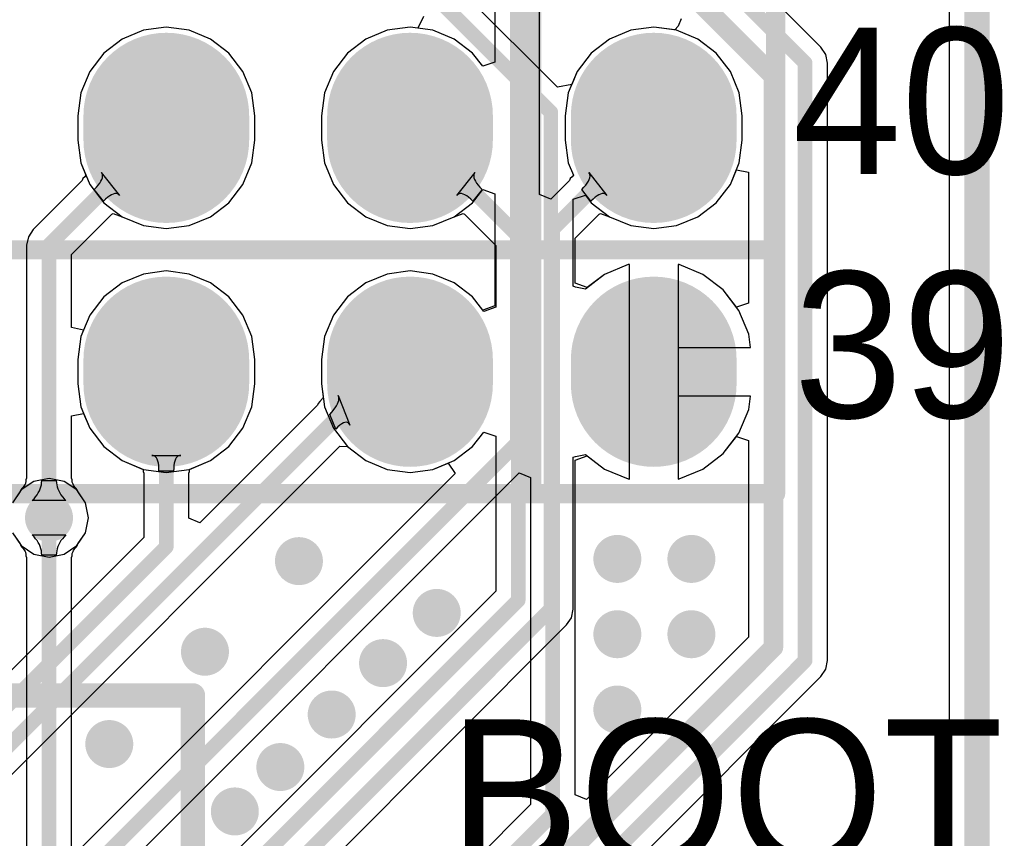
# Model space of a CAD drawing. Header units: millimetres. Extents: x 6.03 to 8.53, y 10.22 to 11.81.
# Tile 44 of 58: x 8.13 to 8.53, y 10.78 to 11.11. Entities that reach past the tile are written whole.
import ezdxf

# ---------------------------------------------------------------- set-up
doc = ezdxf.new("R2010")
doc.units = ezdxf.units.MM
doc.header["$MEASUREMENT"] = 0
for name, color, linetype in [('BottomLayer', 5, 'Continuous'), ('BottomOverlay', 54, 'Continuous'), ('BottomSolder', 6, 'Continuous'), ('KeepOutLayer', 6, 'Continuous'), ('MultiLayer', 9, 'Continuous'), ('TopLayer', 1, 'Continuous'), ('TopOverlay', 2, 'Continuous'), ('TopSolder', 216, 'Continuous')]:
    doc.layers.add(name, color=color, linetype=linetype)

# ---------------------------------------------------------------- blocks, each defined once
blk = doc.blocks.new('CM4_2_B_4')
at = {"layer": 'BottomOverlay', "const_width": 0.01}
blk.add_lwpolyline([(-1.18031, 0.66929), (-1.18031, -0.66871)], dxfattribs=at)
blk = doc.blocks.new('H______20X2_24')
at = {"layer": 'BottomLayer', "const_width": 0.06}
for points in [[(-0.055, 0.95), (-0.045, 0.95)], [(0.045, 0.95), (0.055, 0.95)], [(-0.055, 0.85), (-0.045, 0.85)], [(0.045, 0.85), (0.055, 0.85)], [(-0.055, 0.75), (-0.045, 0.75)], [(0.045, 0.75), (0.055, 0.75)]]:
    blk.add_lwpolyline(points, dxfattribs=at)
at = {"layer": 'BottomLayer', "const_width": 0.03}
for points in [[(-0.07, 0.95, 1), (-0.04, 0.95, 1)], [(-0.06, 0.95, 1), (-0.03, 0.95, 1)], [(0.03, 0.95, 1), (0.06, 0.95, 1)], [(0.04, 0.95, 1), (0.07, 0.95, 1)], [(-0.07, 0.85, 1), (-0.04, 0.85, 1)], [(-0.06, 0.85, 1), (-0.03, 0.85, 1)], [(0.03, 0.85, 1), (0.06, 0.85, 1)], [(0.04, 0.85, 1), (0.07, 0.85, 1)], [(-0.07, 0.75, 1), (-0.04, 0.75, 1)], [(-0.06, 0.75, 1), (-0.03, 0.75, 1)], [(0.03, 0.75, 1), (0.06, 0.75, 1)], [(0.04, 0.75, 1), (0.07, 0.75, 1)]]:
    blk.add_lwpolyline(points, format="xyb", close=True, dxfattribs=at)
at = {"layer": 'BottomSolder', "const_width": 0.068}
for points in [[(-0.055, 0.95), (-0.045, 0.95)], [(0.045, 0.95), (0.055, 0.95)], [(-0.055, 0.85), (-0.045, 0.85)], [(0.045, 0.85), (0.055, 0.85)], [(-0.055, 0.75), (-0.045, 0.75)], [(0.045, 0.75), (0.055, 0.75)]]:
    blk.add_lwpolyline(points, dxfattribs=at)
at = {"layer": 'BottomSolder', "const_width": 0.034}
for points in [[(-0.072, 0.95, 1), (-0.038, 0.95, 1)], [(-0.062, 0.95, 1), (-0.028, 0.95, 1)], [(0.028, 0.95, 1), (0.062, 0.95, 1)], [(0.038, 0.95, 1), (0.072, 0.95, 1)], [(-0.072, 0.85, 1), (-0.038, 0.85, 1)], [(-0.062, 0.85, 1), (-0.028, 0.85, 1)], [(0.028, 0.85, 1), (0.062, 0.85, 1)], [(0.038, 0.85, 1), (0.072, 0.85, 1)], [(-0.072, 0.75, 1), (-0.038, 0.75, 1)], [(-0.062, 0.75, 1), (-0.028, 0.75, 1)], [(0.028, 0.75, 1), (0.062, 0.75, 1)], [(0.038, 0.75, 1), (0.072, 0.75, 1)]]:
    blk.add_lwpolyline(points, format="xyb", close=True, dxfattribs=at)
at = {"layer": 'MultiLayer', "const_width": 0.06}
for points in [[(-0.055, 0.95), (-0.045, 0.95)], [(0.045, 0.95), (0.055, 0.95)], [(-0.055, 0.85), (-0.045, 0.85)], [(0.045, 0.85), (0.055, 0.85)], [(-0.055, 0.75), (-0.045, 0.75)], [(0.045, 0.75), (0.055, 0.75)]]:
    blk.add_lwpolyline(points, dxfattribs=at)
at = {"layer": 'MultiLayer', "const_width": 0.03}
for points in [[(-0.07, 0.95, 1), (-0.04, 0.95, 1)], [(-0.06, 0.95, 1), (-0.03, 0.95, 1)], [(0.03, 0.95, 1), (0.06, 0.95, 1)], [(0.04, 0.95, 1), (0.07, 0.95, 1)], [(-0.07, 0.85, 1), (-0.04, 0.85, 1)], [(-0.06, 0.85, 1), (-0.03, 0.85, 1)], [(0.03, 0.85, 1), (0.06, 0.85, 1)], [(0.04, 0.85, 1), (0.07, 0.85, 1)], [(-0.07, 0.75, 1), (-0.04, 0.75, 1)], [(-0.06, 0.75, 1), (-0.03, 0.75, 1)], [(0.03, 0.75, 1), (0.06, 0.75, 1)], [(0.04, 0.75, 1), (0.07, 0.75, 1)]]:
    blk.add_lwpolyline(points, format="xyb", close=True, dxfattribs=at)
at = {"layer": 'TopLayer', "const_width": 0.06}
for points in [[(-0.055, 0.95), (-0.045, 0.95)], [(0.045, 0.95), (0.055, 0.95)], [(-0.055, 0.85), (-0.045, 0.85)], [(0.045, 0.85), (0.055, 0.85)], [(-0.055, 0.75), (-0.045, 0.75)], [(0.045, 0.75), (0.055, 0.75)]]:
    blk.add_lwpolyline(points, dxfattribs=at)
at = {"layer": 'TopLayer', "const_width": 0.03}
for points in [[(-0.07, 0.95, 1), (-0.04, 0.95, 1)], [(-0.06, 0.95, 1), (-0.03, 0.95, 1)], [(0.03, 0.95, 1), (0.06, 0.95, 1)], [(0.04, 0.95, 1), (0.07, 0.95, 1)], [(-0.07, 0.85, 1), (-0.04, 0.85, 1)], [(-0.06, 0.85, 1), (-0.03, 0.85, 1)], [(0.03, 0.85, 1), (0.06, 0.85, 1)], [(0.04, 0.85, 1), (0.07, 0.85, 1)], [(-0.07, 0.75, 1), (-0.04, 0.75, 1)], [(-0.06, 0.75, 1), (-0.03, 0.75, 1)], [(0.03, 0.75, 1), (0.06, 0.75, 1)], [(0.04, 0.75, 1), (0.07, 0.75, 1)]]:
    blk.add_lwpolyline(points, format="xyb", close=True, dxfattribs=at)
at = {"layer": 'TopOverlay', "const_width": 0.00787}
for points in [[(-0.1, 1), (0, 1)], [(0, 1), (0, -1)], [(0, 1), (0.1, 1)], [(0.1, 1), (0.1, -1)], [(-0.1, 0.9), (0, 0.9)], [(0, 0.9), (0.1, 0.9)]]:
    blk.add_lwpolyline(points, dxfattribs=at)
at = {"layer": 'TopOverlay', "const_width": 0.00394}
for points in [[(-0.00197, 1, 1), (0.00197, 1, 1)], [(-0.00197, 1, 1), (0.00197, 1, 1)], [(-0.00197, 1, 1), (0.00197, 1, 1)], [(0.09803, 1, 1), (0.10197, 1, 1)], [(0.09803, 1, 1), (0.10197, 1, 1)], [(-0.00197, 0.9, 1), (0.00197, 0.9, 1)], [(-0.00197, 0.9, 1), (0.00197, 0.9, 1)], [(0.09803, 0.9, 1), (0.10197, 0.9, 1)]]:
    blk.add_lwpolyline(points, format="xyb", close=True, dxfattribs=at)
at = {"layer": 'TopSolder', "const_width": 0.068}
for points in [[(-0.055, 0.95), (-0.045, 0.95)], [(0.045, 0.95), (0.055, 0.95)], [(-0.055, 0.85), (-0.045, 0.85)], [(0.045, 0.85), (0.055, 0.85)], [(-0.055, 0.75), (-0.045, 0.75)], [(0.045, 0.75), (0.055, 0.75)]]:
    blk.add_lwpolyline(points, dxfattribs=at)
at = {"layer": 'TopSolder', "const_width": 0.034}
for points in [[(-0.072, 0.95, 1), (-0.038, 0.95, 1)], [(-0.062, 0.95, 1), (-0.028, 0.95, 1)], [(0.028, 0.95, 1), (0.062, 0.95, 1)], [(0.038, 0.95, 1), (0.072, 0.95, 1)], [(-0.072, 0.85, 1), (-0.038, 0.85, 1)], [(-0.062, 0.85, 1), (-0.028, 0.85, 1)], [(0.028, 0.85, 1), (0.062, 0.85, 1)], [(0.038, 0.85, 1), (0.072, 0.85, 1)], [(-0.072, 0.75, 1), (-0.038, 0.75, 1)], [(-0.062, 0.75, 1), (-0.028, 0.75, 1)], [(0.028, 0.75, 1), (0.062, 0.75, 1)], [(0.038, 0.75, 1), (0.072, 0.75, 1)]]:
    blk.add_lwpolyline(points, format="xyb", close=True, dxfattribs=at)

msp = doc.modelspace()

# ---------------------------------------------------------------- linework, layer by layer
at = {"layer": 'BottomLayer'}
for p, q in [((8.5091, 11.68646), (8.5091, 10.35301)), ((8.4565, 11.10046), (8.3985, 11.15845)), ((8.34107, 11.04006), (8.34107, 11.11981)), ((8.32271, 11.11601), (8.32271, 11.09435)), ((8.3991, 11.11207), (8.39794, 11.1091)), ((8.1785, 11.10745), (8.16974, 11.10382)), ((8.18789, 11.10869), (8.1785, 11.10745)), ((8.19729, 11.10745), (8.18789, 11.10869)), ((8.20605, 11.10382), (8.19729, 11.10745)), ((8.2785, 11.10745), (8.26974, 11.10382)), ((8.28789, 11.10869), (8.2785, 11.10745)), ((8.29729, 11.10745), (8.28789, 11.10869)), ((8.30605, 11.10382), (8.29729, 11.10745)), ((8.3785, 11.10745), (8.36974, 11.10382)), ((8.38789, 11.10869), (8.3785, 11.10745)), ((8.39655, 11.10755), (8.38789, 11.10869)), ((8.39794, 11.1091), (8.39655, 11.10755)), ((8.16974, 11.10382), (8.16222, 11.09805)), ((8.21357, 11.09805), (8.20605, 11.10382)), ((8.26974, 11.10382), (8.26222, 11.09805)), ((8.31357, 11.09805), (8.30605, 11.10382)), ((8.36974, 11.10382), (8.36222, 11.09805)), ((8.45849, 11.09748), (8.4565, 11.10046)), ((8.16222, 11.09805), (8.15645, 11.09053)), ((8.21934, 11.09053), (8.21357, 11.09805)), ((8.26222, 11.09805), (8.25645, 11.09053)), ((8.31771, 11.09265), (8.31357, 11.09805)), ((8.32271, 11.09435), (8.31771, 11.09265)), ((8.36222, 11.09805), (8.35645, 11.09053)), ((8.45918, 11.09397), (8.45849, 11.09748)), ((8.15645, 11.09053), (8.15282, 11.08177)), ((8.22297, 11.08177), (8.21934, 11.09053)), ((8.25645, 11.09053), (8.25282, 11.08177)), ((8.35645, 11.09053), (8.35282, 11.08177)), ((8.45918, 10.84895), (8.45918, 11.09397)), ((8.15282, 11.08177), (8.15158, 11.07238)), ((8.2242, 11.07238), (8.22297, 11.08177)), ((8.25282, 11.08177), (8.25158, 11.07238)), ((8.35282, 11.08177), (8.35158, 11.07238)), ((8.15158, 11.07238), (8.15158, 11.06238)), ((8.2242, 11.06238), (8.2242, 11.07238)), ((8.25158, 11.07238), (8.25158, 11.06238)), ((8.35158, 11.07238), (8.35158, 11.06238)), ((8.15158, 11.06238), (8.15282, 11.05298)), ((8.22297, 11.05298), (8.2242, 11.06238)), ((8.25158, 11.06238), (8.25282, 11.05298)), ((8.35158, 11.06238), (8.35282, 11.05298)), ((8.15282, 11.05298), (8.15491, 11.04794)), ((8.21934, 11.04422), (8.22297, 11.05298)), ((8.25282, 11.05298), (8.25645, 11.04422)), ((8.35282, 11.05298), (8.35491, 11.04794)), ((8.41934, 11.04422), (8.42181, 11.05019)), ((8.42181, 11.05019), (8.42681, 11.0492)), ((8.15337, 11.04583), (8.13328, 11.02574)), ((8.15365, 11.04656), (8.15337, 11.04583)), ((8.15441, 11.04735), (8.15365, 11.04656)), ((8.1549, 11.04793), (8.15441, 11.04735)), ((8.15491, 11.04794), (8.1549, 11.04793)), ((8.16107, 11.04547), (8.16143, 11.0462)), ((8.16153, 11.04865), (8.16122, 11.04914)), ((8.16122, 11.04914), (8.16865, 11.03967)), ((8.16143, 11.0462), (8.16165, 11.04688)), ((8.1617, 11.04811), (8.16153, 11.04865)), ((8.16165, 11.04688), (8.16174, 11.04752)), ((8.16174, 11.04752), (8.1617, 11.04811)), ((8.35337, 11.04583), (8.34569, 11.03815)), ((8.35365, 11.04656), (8.35337, 11.04583)), ((8.35441, 11.04735), (8.35365, 11.04656)), ((8.3549, 11.04793), (8.35441, 11.04735)), ((8.35491, 11.04794), (8.3549, 11.04793)), ((8.36107, 11.04547), (8.36143, 11.0462)), ((8.36153, 11.04865), (8.36122, 11.04914)), ((8.36122, 11.04914), (8.36865, 11.03967)), ((8.36143, 11.0462), (8.36165, 11.04688)), ((8.3617, 11.04811), (8.36153, 11.04865)), ((8.36165, 11.04688), (8.36174, 11.04752)), ((8.36174, 11.04752), (8.3617, 11.04811)), ((8.42681, 11.0492), (8.42681, 10.99555)), ((8.15835, 11.04208), (8.15923, 11.043)), ((8.16208, 11.03732), (8.15835, 11.04208)), ((8.15923, 11.043), (8.15998, 11.04387)), ((8.15998, 11.04387), (8.16059, 11.04469)), ((8.16059, 11.04469), (8.16107, 11.04547)), ((8.21357, 11.0367), (8.21934, 11.04422)), ((8.25645, 11.04422), (8.26222, 11.0367)), ((8.31357, 11.0367), (8.31771, 11.0421)), ((8.31771, 11.0421), (8.32271, 11.0404)), ((8.35835, 11.04208), (8.35923, 11.043)), ((8.36208, 11.03732), (8.35835, 11.04208)), ((8.35923, 11.043), (8.35998, 11.04387)), ((8.35998, 11.04387), (8.36059, 11.04469)), ((8.36059, 11.04469), (8.36107, 11.04547)), ((8.41357, 11.0367), (8.41934, 11.04422)), ((8.16299, 11.03819), (8.16208, 11.03732)), ((8.16385, 11.03892), (8.16299, 11.03819)), ((8.16465, 11.03951), (8.16385, 11.03892)), ((8.1654, 11.03996), (8.16465, 11.03951)), ((8.16608, 11.04026), (8.1654, 11.03996)), ((8.16671, 11.04043), (8.16608, 11.04026)), ((8.16728, 11.04045), (8.16671, 11.04043)), ((8.1678, 11.04033), (8.16728, 11.04045)), ((8.16825, 11.04007), (8.1678, 11.04033)), ((8.16865, 11.03967), (8.16825, 11.04007)), ((8.32271, 11.0404), (8.32271, 10.99435)), ((8.34569, 11.03815), (8.34107, 11.04006)), ((8.36299, 11.03819), (8.36208, 11.03732)), ((8.36385, 11.03892), (8.36299, 11.03819)), ((8.36465, 11.03951), (8.36385, 11.03892)), ((8.3654, 11.03996), (8.36465, 11.03951)), ((8.36608, 11.04026), (8.3654, 11.03996)), ((8.36671, 11.04043), (8.36608, 11.04026)), ((8.36728, 11.04045), (8.36671, 11.04043)), ((8.3678, 11.04033), (8.36728, 11.04045)), ((8.36825, 11.04007), (8.3678, 11.04033)), ((8.36865, 11.03967), (8.36825, 11.04007)), ((8.20605, 11.03093), (8.21357, 11.0367)), ((8.26222, 11.0367), (8.26974, 11.03093)), ((8.30605, 11.03093), (8.31357, 11.0367)), ((8.40605, 11.03093), (8.41357, 11.0367)), ((8.14894, 11.01545), (8.16555, 11.03206)), ((8.16555, 11.03206), (8.16608, 11.03221)), ((8.16608, 11.03221), (8.16974, 11.03093)), ((8.16974, 11.03093), (8.1785, 11.0273)), ((8.19729, 11.0273), (8.20605, 11.03093)), ((8.26974, 11.03093), (8.2785, 11.0273)), ((8.29729, 11.0273), (8.30605, 11.03093)), ((8.35563, 11.02214), (8.36555, 11.03206)), ((8.36555, 11.03206), (8.36608, 11.03221)), ((8.36608, 11.03221), (8.36974, 11.03093)), ((8.36974, 11.03093), (8.3785, 11.0273)), ((8.39729, 11.0273), (8.40605, 11.03093)), ((8.13328, 11.02574), (8.13129, 11.02276)), ((8.1785, 11.0273), (8.18789, 11.02607)), ((8.18789, 11.02607), (8.19729, 11.0273)), ((8.2785, 11.0273), (8.28789, 11.02607)), ((8.28789, 11.02607), (8.29729, 11.0273)), ((8.3785, 11.0273), (8.38789, 11.02607)), ((8.38789, 11.02607), (8.39729, 11.0273)), ((8.13129, 11.02276), (8.13059, 11.01925)), ((8.35563, 11.00368), (8.35563, 11.02214)), ((8.13059, 11.01925), (8.13059, 10.92371)), ((8.14894, 10.98547), (8.14894, 11.01545)), ((8.37745, 11.01135), (8.36772, 11.00732)), ((8.37789, 11.01141), (8.37745, 11.01135)), ((8.37789, 10.96738), (8.37789, 11.01141)), ((8.39834, 11.01135), (8.39789, 11.01141)), ((8.39789, 11.01141), (8.39789, 10.96738)), ((8.40807, 11.00732), (8.39834, 11.01135)), ((8.1785, 11.00745), (8.16974, 11.00382)), ((8.18789, 11.00869), (8.1785, 11.00745)), ((8.19729, 11.00745), (8.18789, 11.00869)), ((8.20605, 11.00382), (8.19729, 11.00745)), ((8.2785, 11.00745), (8.26974, 11.00382)), ((8.28789, 11.00869), (8.2785, 11.00745)), ((8.29729, 11.00745), (8.28789, 11.00869)), ((8.30605, 11.00382), (8.29729, 11.00745)), ((8.36772, 11.00732), (8.36063, 11.00188)), ((8.41642, 11.0009), (8.40807, 11.00732)), ((8.16974, 11.00382), (8.16222, 10.99805)), ((8.21357, 10.99805), (8.20605, 11.00382)), ((8.26974, 11.00382), (8.26222, 10.99805)), ((8.31357, 10.99805), (8.30605, 11.00382)), ((8.36063, 11.00188), (8.35563, 11.00368)), ((8.16222, 10.99805), (8.15645, 10.99053)), ((8.21934, 10.99053), (8.21357, 10.99805)), ((8.26222, 10.99805), (8.25645, 10.99053)), ((8.31771, 10.99265), (8.31357, 10.99805)), ((8.42181, 10.99388), (8.41642, 11.0009)), ((8.32271, 10.99435), (8.31771, 10.99265)), ((8.42681, 10.99555), (8.42181, 10.99388)), ((8.15645, 10.99053), (8.15394, 10.98448)), ((8.22297, 10.98177), (8.21934, 10.99053)), ((8.25645, 10.99053), (8.25282, 10.98177)), ((8.15394, 10.98448), (8.14894, 10.98547)), ((8.2242, 10.97238), (8.22297, 10.98177)), ((8.25282, 10.98177), (8.25158, 10.97238)), ((8.2242, 10.96238), (8.2242, 10.97238)), ((8.25158, 10.97238), (8.25158, 10.96238)), ((8.37789, 10.92335), (8.37789, 10.96738)), ((8.39789, 10.96738), (8.39789, 10.92335)), ((8.22297, 10.95298), (8.2242, 10.96238)), ((8.25158, 10.96238), (8.25229, 10.95702)), ((8.25214, 10.95667), (8.25196, 10.95639)), ((8.25222, 10.95683), (8.25214, 10.95667)), ((8.25223, 10.95688), (8.25222, 10.95683)), ((8.25228, 10.95699), (8.25223, 10.95688)), ((8.25229, 10.95702), (8.25228, 10.95699)), ((8.25864, 10.95696), (8.25846, 10.95757)), ((8.25846, 10.95757), (8.26326, 10.94549)), ((8.2587, 10.95632), (8.25864, 10.95696)), ((8.24995, 10.95366), (8.20169, 10.9054)), ((8.21934, 10.94422), (8.22297, 10.95298)), ((8.25023, 10.95438), (8.24995, 10.95366)), ((8.25093, 10.95512), (8.25023, 10.95438)), ((8.25196, 10.95639), (8.25093, 10.95512)), ((8.25722, 10.95257), (8.25775, 10.95339)), ((8.25775, 10.95339), (8.25817, 10.95417)), ((8.25817, 10.95417), (8.25846, 10.95492)), ((8.25846, 10.95492), (8.25864, 10.95564)), ((8.25864, 10.95564), (8.2587, 10.95632)), ((8.14894, 10.94928), (8.15394, 10.95028)), ((8.14894, 10.92371), (8.14894, 10.94928)), ((8.15394, 10.95028), (8.15645, 10.94422)), ((8.25492, 10.9499), (8.25581, 10.95082)), ((8.25739, 10.94388), (8.25492, 10.9499)), ((8.25581, 10.95082), (8.25722, 10.95257)), ((8.25829, 10.94473), (8.25739, 10.94388)), ((8.25911, 10.94543), (8.25829, 10.94473)), ((8.25987, 10.94598), (8.25911, 10.94543)), ((8.26056, 10.94637), (8.25987, 10.94598)), ((8.26118, 10.94661), (8.26056, 10.94637)), ((8.26174, 10.94669), (8.26118, 10.94661)), ((8.26222, 10.94662), (8.26174, 10.94669)), ((8.26263, 10.9464), (8.26222, 10.94662)), ((8.26298, 10.94602), (8.26263, 10.9464)), ((8.26326, 10.94549), (8.26298, 10.94602)), ((8.15645, 10.94422), (8.16222, 10.9367)), ((8.21357, 10.9367), (8.21934, 10.94422)), ((8.41642, 10.93385), (8.42181, 10.94087)), ((8.42181, 10.94087), (8.42681, 10.9392)), ((8.01012, 10.68788), (8.25914, 10.9369)), ((8.16222, 10.9367), (8.16974, 10.93093)), ((8.20605, 10.93093), (8.21357, 10.9367)), ((8.25914, 10.9369), (8.26222, 10.9367)), ((8.26222, 10.9367), (8.26974, 10.93093)), ((8.42681, 10.9392), (8.42681, 10.85855)), ((8.18249, 10.93302), (8.18193, 10.93309)), ((8.18193, 10.93309), (8.19386, 10.93309)), ((8.183, 10.93283), (8.18249, 10.93302)), ((8.18344, 10.93251), (8.183, 10.93283)), ((8.18383, 10.93206), (8.18344, 10.93251)), ((8.19235, 10.93251), (8.19196, 10.93206)), ((8.19279, 10.93283), (8.19235, 10.93251)), ((8.1933, 10.93302), (8.19279, 10.93283)), ((8.19386, 10.93309), (8.1933, 10.93302)), ((8.35563, 10.93107), (8.36063, 10.93288)), ((8.36063, 10.93288), (8.36772, 10.92744)), ((8.40807, 10.92744), (8.41642, 10.93385)), ((8.16974, 10.93093), (8.17838, 10.92735)), ((8.18415, 10.93148), (8.18383, 10.93206)), ((8.18442, 10.93077), (8.18415, 10.93148)), ((8.18463, 10.92993), (8.18442, 10.93077)), ((8.18478, 10.92897), (8.18463, 10.92993)), ((8.18486, 10.92787), (8.18478, 10.92897)), ((8.19101, 10.92897), (8.19092, 10.92787)), ((8.19116, 10.92993), (8.19101, 10.92897)), ((8.19137, 10.93077), (8.19116, 10.92993)), ((8.19163, 10.93148), (8.19137, 10.93077)), ((8.19196, 10.93206), (8.19163, 10.93148)), ((8.19741, 10.92735), (8.20605, 10.93093)), ((8.26974, 10.93093), (8.2785, 10.9273)), ((8.29729, 10.9273), (8.30355, 10.92989)), ((8.30355, 10.92989), (8.30638, 10.92566)), ((8.35563, 10.79391), (8.35563, 10.93107)), ((8.30638, 10.92566), (8.06399, 10.68326)), ((8.08256, 10.67588), (8.33266, 10.92598)), ((8.17838, 10.92735), (8.1784, 10.92649)), ((8.1784, 10.92649), (8.17872, 10.92578)), ((8.17872, 10.92578), (8.17872, 10.8994)), ((8.18489, 10.92665), (8.18486, 10.92787)), ((8.19089, 10.92665), (8.18489, 10.92665)), ((8.19092, 10.92787), (8.19089, 10.92665)), ((8.19707, 10.92578), (8.19739, 10.92649)), ((8.19707, 10.90732), (8.19707, 10.92578)), ((8.19739, 10.92649), (8.19741, 10.92735)), ((8.2785, 10.9273), (8.28789, 10.92607)), ((8.28789, 10.92607), (8.29729, 10.9273)), ((8.33266, 10.92598), (8.33728, 10.92407)), ((8.36772, 10.92744), (8.37745, 10.92341)), ((8.39834, 10.92341), (8.40807, 10.92744)), ((8.12948, 10.92051), (8.12917, 10.92009)), ((8.12973, 10.92089), (8.12948, 10.92051)), ((8.12991, 10.92125), (8.12973, 10.92089)), ((8.13005, 10.92157), (8.12991, 10.92125)), ((8.13014, 10.92187), (8.13005, 10.92157)), ((8.13021, 10.92216), (8.13014, 10.92187)), ((8.13025, 10.92246), (8.13021, 10.92216)), ((8.13028, 10.92305), (8.13025, 10.92246)), ((8.13059, 10.92371), (8.13028, 10.92305)), ((8.13641, 10.92015), (8.13661, 10.92101)), ((8.13661, 10.92101), (8.13672, 10.92188)), ((8.13672, 10.92188), (8.13676, 10.92276)), ((8.13676, 10.92276), (8.14276, 10.92276)), ((8.14276, 10.92276), (8.1428, 10.92188)), ((8.1428, 10.92188), (8.14292, 10.92101)), ((8.14292, 10.92101), (8.14311, 10.92015)), ((8.14925, 10.92305), (8.14894, 10.92371)), ((8.14928, 10.92246), (8.14925, 10.92305)), ((8.14932, 10.92216), (8.14928, 10.92246)), ((8.14938, 10.92187), (8.14932, 10.92216)), ((8.14948, 10.92157), (8.14938, 10.92187)), ((8.14962, 10.92125), (8.14948, 10.92157)), ((8.1498, 10.92089), (8.14962, 10.92125)), ((8.15004, 10.92051), (8.1498, 10.92089)), ((8.15035, 10.92008), (8.15004, 10.92051)), ((8.33728, 10.92407), (8.33728, 10.78985)), ((8.37745, 10.92341), (8.37789, 10.92335)), ((8.39789, 10.92335), (8.39834, 10.92341)), ((8.12788, 10.91821), (8.12484, 10.91366)), ((8.12819, 10.91901), (8.12788, 10.91821)), ((8.12879, 10.91963), (8.12819, 10.91901)), ((8.12917, 10.92009), (8.12879, 10.91963)), ((8.13427, 10.91606), (8.13486, 10.91685)), ((8.13486, 10.91685), (8.13536, 10.91766)), ((8.13536, 10.91766), (8.13579, 10.91848)), ((8.13579, 10.91848), (8.13614, 10.91931)), ((8.13614, 10.91931), (8.13641, 10.92015)), ((8.14311, 10.92015), (8.14339, 10.91931)), ((8.14339, 10.91931), (8.14374, 10.91848)), ((8.14374, 10.91848), (8.14416, 10.91766)), ((8.14416, 10.91766), (8.14467, 10.91685)), ((8.14467, 10.91685), (8.14525, 10.91606)), ((8.15074, 10.91963), (8.15035, 10.92008)), ((8.15134, 10.91901), (8.15074, 10.91963)), ((8.15165, 10.91821), (8.15134, 10.91901)), ((8.15469, 10.91366), (8.15165, 10.91821)), ((8.13287, 10.91451), (8.13361, 10.91528)), ((8.14665, 10.91451), (8.13287, 10.91451)), ((8.13361, 10.91528), (8.13427, 10.91606)), ((8.14525, 10.91606), (8.14591, 10.91528)), ((8.14591, 10.91528), (8.14665, 10.91451)), ((8.15592, 10.90748), (8.15469, 10.91366)), ((8.15469, 10.9013), (8.15592, 10.90748)), ((8.20169, 10.9054), (8.19707, 10.90732)), ((8.12484, 10.9013), (8.12834, 10.89606)), ((8.15119, 10.89606), (8.15469, 10.9013)), ((8.17872, 10.8994), (8.10169, 10.82238)), ((8.12834, 10.89606), (8.13358, 10.89256)), ((8.14595, 10.89256), (8.15119, 10.89606)), ((8.13358, 10.89256), (8.13976, 10.89133)), ((8.13976, 10.89133), (8.14595, 10.89256)), ((8.42681, 10.85855), (8.36025, 10.79199)), ((8.45849, 10.84543), (8.45918, 10.84895)), ((8.4565, 10.84246), (8.45849, 10.84543)), ((8.28436, 10.67032), (8.4565, 10.84246)), ((8.36025, 10.79199), (8.35563, 10.79391)), ((8.33728, 10.78985), (8.2187, 10.67126))]:
    msp.add_line(p, q, dxfattribs=at)
for points, const_width in [([(8.28016, 11.26382), (8.45001, 11.09397)], 0.006), ([(8.31575, 11.20984), (8.43701, 11.08858)], 0.008), ([(8.33189, 10.93819), (8.33189, 11.11981)], 0.006), ([(8.45001, 10.84895), (8.45001, 11.09397)], 0.006), ([(8.43701, 10.85433), (8.43701, 11.08858)], 0.008), ([(8.13976, 11.01925), (8.18789, 11.06738)], 0.006), ([(8.34646, 11.02594), (8.38789, 11.06738)], 0.006), ([(8.34646, 10.78605), (8.34646, 11.02594)], 0.006), ([(8.13976, 10.90748), (8.13976, 11.01925)], 0.006), ([(7.77186, 10.4626), (8.27664, 10.96738)], 0.006), ([(8.18789, 10.8956), (8.18789, 10.96738)], 0.006), ([(8.27664, 10.96738), (8.28789, 10.96738)], 0.006), ([(8.06779, 10.67409), (8.33189, 10.93819)], 0.006), ([(7.76689, 10.4746), (8.18789, 10.8956)], 0.006), ([(8.23176, 10.64909), (8.43701, 10.85433)], 0.008), ([(8.27518, 10.67412), (8.45001, 10.84895)], 0.006), ([(8.2225, 10.66209), (8.34646, 10.78605)], 0.006)]:
    msp.add_lwpolyline(points, dxfattribs=dict(at, const_width=const_width))
for points, const_width in [([(8.44851, 11.09397, 1), (8.45151, 11.09397, 1)], 0.003), ([(8.44851, 11.09397, 1), (8.45151, 11.09397, 1)], 0.003), ([(8.43501, 11.08858, 1), (8.43901, 11.08858, 1)], 0.004), ([(8.43501, 11.08858, 1), (8.43901, 11.08858, 1)], 0.004), ([(8.18639, 11.06738, 1), (8.18939, 11.06738, 1)], 0.003), ([(8.38639, 11.06738, 1), (8.38939, 11.06738, 1)], 0.003), ([(8.34496, 11.02594, 1), (8.34796, 11.02594, 1)], 0.003), ([(8.34496, 11.02594, 1), (8.34796, 11.02594, 1)], 0.003), ([(8.13826, 11.01925, 1), (8.14126, 11.01925, 1)], 0.003), ([(8.13826, 11.01925, 1), (8.14126, 11.01925, 1)], 0.003), ([(8.18639, 10.96738, 1), (8.18939, 10.96738, 1)], 0.003), ([(8.27514, 10.96738, 1), (8.27814, 10.96738, 1)], 0.003), ([(8.27514, 10.96738, 1), (8.27814, 10.96738, 1)], 0.003), ([(8.28639, 10.96738, 1), (8.28939, 10.96738, 1)], 0.003), ([(8.33039, 10.93819, 1), (8.33339, 10.93819, 1)], 0.003), ([(8.33039, 10.93819, 1), (8.33339, 10.93819, 1)], 0.003), ([(8.13484, 10.90748, 1), (8.14469, 10.90748, 1)], 0.00984), ([(8.13826, 10.90748, 1), (8.14126, 10.90748, 1)], 0.003), ([(8.36804, 10.89062, 1), (8.37788, 10.89062, 1)], 0.00984), ([(8.39842, 10.89062, 1), (8.40826, 10.89062, 1)], 0.00984), ([(8.18639, 10.8956, 1), (8.18939, 10.8956, 1)], 0.003), ([(8.18639, 10.8956, 1), (8.18939, 10.8956, 1)], 0.003), ([(8.23739, 10.88972, 1), (8.24723, 10.88972, 1)], 0.00984), ([(8.29393, 10.86848, 1), (8.30377, 10.86848, 1)], 0.00984), ([(8.36804, 10.85974, 1), (8.37788, 10.85974, 1)], 0.00984), ([(8.39842, 10.85974, 1), (8.40826, 10.85974, 1)], 0.00984), ([(8.19883, 10.85256, 1), (8.20867, 10.85256, 1)], 0.00984), ([(8.2719, 10.84789, 1), (8.28175, 10.84789, 1)], 0.00984), ([(8.43501, 10.85433, 1), (8.43901, 10.85433, 1)], 0.004), ([(8.43501, 10.85433, 1), (8.43901, 10.85433, 1)], 0.004), ([(8.44851, 10.84895, 1), (8.45151, 10.84895, 1)], 0.003), ([(8.44851, 10.84895, 1), (8.45151, 10.84895, 1)], 0.003), ([(8.25083, 10.82682, 1), (8.26068, 10.82682, 1)], 0.00984), ([(8.36804, 10.82886, 1), (8.37788, 10.82886, 1)], 0.00984), ([(8.15957, 10.8147, 1), (8.16941, 10.8147, 1)], 0.00984), ([(8.22976, 10.80527, 1), (8.2396, 10.80527, 1)], 0.00984), ([(8.21109, 10.78707, 1), (8.22093, 10.78707, 1)], 0.00984), ([(8.34496, 10.78605, 1), (8.34796, 10.78605, 1)], 0.003), ([(8.34496, 10.78605, 1), (8.34796, 10.78605, 1)], 0.003)]:
    msp.add_lwpolyline(points, format="xyb", close=True, dxfattribs=dict(at, const_width=const_width))
at = {"layer": 'KeepOutLayer', "const_width": 0.01}
msp.add_lwpolyline([(8.52032, 10.3481), (8.52032, 11.68665)], dxfattribs=at)
at = {"layer": 'MultiLayer', "const_width": 0.00984}
for points in [[(8.13484, 10.90748, 1), (8.14469, 10.90748, 1)], [(8.36804, 10.89062, 1), (8.37788, 10.89062, 1)], [(8.39842, 10.89062, 1), (8.40826, 10.89062, 1)], [(8.23739, 10.88972, 1), (8.24723, 10.88972, 1)], [(8.29393, 10.86848, 1), (8.30377, 10.86848, 1)], [(8.36804, 10.85974, 1), (8.37788, 10.85974, 1)], [(8.39842, 10.85974, 1), (8.40826, 10.85974, 1)], [(8.19883, 10.85256, 1), (8.20867, 10.85256, 1)], [(8.2719, 10.84789, 1), (8.28175, 10.84789, 1)], [(8.25083, 10.82682, 1), (8.26068, 10.82682, 1)], [(8.36804, 10.82886, 1), (8.37788, 10.82886, 1)], [(8.15957, 10.8147, 1), (8.16941, 10.8147, 1)], [(8.22976, 10.80527, 1), (8.2396, 10.80527, 1)], [(8.21109, 10.78707, 1), (8.22093, 10.78707, 1)]]:
    msp.add_lwpolyline(points, format="xyb", close=True, dxfattribs=at)
at = {"layer": 'TopLayer'}
for p, q in [((8.5091, 11.68646), (8.5091, 10.35301)), ((8.34835, 11.08405), (8.26977, 11.16263)), ((8.29344, 11.113), (8.29111, 11.10826)), ((8.1785, 11.10745), (8.16974, 11.10382)), ((8.18789, 11.10869), (8.1785, 11.10745)), ((8.19729, 11.10745), (8.18789, 11.10869)), ((8.20605, 11.10382), (8.19729, 11.10745)), ((8.2785, 11.10745), (8.26974, 11.10382)), ((8.28789, 11.10869), (8.2785, 11.10745)), ((8.29111, 11.10826), (8.28789, 11.10869)), ((8.3785, 11.10745), (8.36974, 11.10382)), ((8.38789, 11.10869), (8.3785, 11.10745)), ((8.39729, 11.10745), (8.38789, 11.10869)), ((8.40605, 11.10382), (8.39729, 11.10745)), ((8.16974, 11.10382), (8.16222, 11.09805)), ((8.21357, 11.09805), (8.20605, 11.10382)), ((8.26974, 11.10382), (8.26222, 11.09805)), ((8.36974, 11.10382), (8.36222, 11.09805)), ((8.41357, 11.09805), (8.40605, 11.10382)), ((8.16222, 11.09805), (8.15645, 11.09053)), ((8.21934, 11.09053), (8.21357, 11.09805)), ((8.26222, 11.09805), (8.25645, 11.09053)), ((8.36222, 11.09805), (8.35645, 11.09053)), ((8.41934, 11.09053), (8.41357, 11.09805)), ((8.15645, 11.09053), (8.15282, 11.08177)), ((8.22297, 11.08177), (8.21934, 11.09053)), ((8.25645, 11.09053), (8.25282, 11.08177)), ((8.35645, 11.09053), (8.35425, 11.08522)), ((8.42297, 11.08177), (8.41934, 11.09053)), ((8.35425, 11.08522), (8.34835, 11.08405)), ((8.15282, 11.08177), (8.15158, 11.07238)), ((8.2242, 11.07238), (8.22297, 11.08177)), ((8.25282, 11.08177), (8.25158, 11.07238)), ((8.4242, 11.07238), (8.42297, 11.08177)), ((8.15158, 11.07238), (8.15158, 11.06238)), ((8.2242, 11.06238), (8.2242, 11.07238)), ((8.25158, 11.07238), (8.25158, 11.06238)), ((8.4242, 11.06238), (8.4242, 11.07238)), ((8.15158, 11.06238), (8.15282, 11.05298)), ((8.22297, 11.05298), (8.2242, 11.06238)), ((8.25158, 11.06238), (8.25282, 11.05298)), ((8.42297, 11.05298), (8.4242, 11.06238)), ((8.15282, 11.05298), (8.15645, 11.04422)), ((8.21934, 11.04422), (8.22297, 11.05298)), ((8.25282, 11.05298), (8.25645, 11.04422)), ((8.41934, 11.04422), (8.42297, 11.05298)), ((8.30713, 11.03967), (8.31456, 11.04914)), ((8.31409, 11.04811), (8.31405, 11.04752)), ((8.31405, 11.04752), (8.31414, 11.04688)), ((8.31426, 11.04865), (8.31409, 11.04811)), ((8.31414, 11.04688), (8.31436, 11.0462)), ((8.31456, 11.04914), (8.31426, 11.04865)), ((8.31436, 11.0462), (8.31471, 11.04547)), ((8.15645, 11.04422), (8.16222, 11.0367)), ((8.21357, 11.0367), (8.21934, 11.04422)), ((8.25645, 11.04422), (8.26222, 11.0367)), ((8.31743, 11.04208), (8.31371, 11.03732)), ((8.31471, 11.04547), (8.3152, 11.04469)), ((8.3152, 11.04469), (8.31581, 11.04387)), ((8.31581, 11.04387), (8.31656, 11.043)), ((8.31656, 11.043), (8.31743, 11.04208)), ((8.41357, 11.0367), (8.41934, 11.04422)), ((8.30753, 11.04007), (8.30713, 11.03967)), ((8.30799, 11.04033), (8.30753, 11.04007)), ((8.30851, 11.04045), (8.30799, 11.04033)), ((8.30908, 11.04043), (8.30851, 11.04045)), ((8.30971, 11.04026), (8.30908, 11.04043)), ((8.31039, 11.03996), (8.30971, 11.04026)), ((8.31114, 11.03951), (8.31039, 11.03996)), ((8.31194, 11.03892), (8.31114, 11.03951)), ((8.31279, 11.03819), (8.31194, 11.03892)), ((8.31371, 11.03732), (8.31279, 11.03819)), ((8.35485, 11.0381), (8.35985, 11.03979)), ((8.35485, 11.00244), (8.35485, 11.0381)), ((8.35985, 11.03979), (8.36222, 11.0367)), ((8.16222, 11.0367), (8.16974, 11.03093)), ((8.20605, 11.03093), (8.21357, 11.0367)), ((8.26222, 11.0367), (8.26974, 11.03093)), ((8.36222, 11.0367), (8.36974, 11.03093)), ((8.40605, 11.03093), (8.41357, 11.0367)), ((8.16974, 11.03093), (8.1785, 11.0273)), ((8.19729, 11.0273), (8.20605, 11.03093)), ((8.26974, 11.03093), (8.2785, 11.0273)), ((8.29729, 11.0273), (8.30605, 11.03093)), ((8.30605, 11.03093), (8.3097, 11.03221)), ((8.3097, 11.03221), (8.31023, 11.03206)), ((8.31023, 11.03206), (8.32311, 11.01919)), ((8.36974, 11.03093), (8.3785, 11.0273)), ((8.39729, 11.0273), (8.40605, 11.03093)), ((8.1785, 11.0273), (8.18789, 11.02607)), ((8.18789, 11.02607), (8.19729, 11.0273)), ((8.2785, 11.0273), (8.28789, 11.02607)), ((8.28789, 11.02607), (8.29729, 11.0273)), ((8.3785, 11.0273), (8.38789, 11.02607)), ((8.38789, 11.02607), (8.39729, 11.0273)), ((8.32311, 11.01919), (8.32311, 10.99384)), ((8.37745, 11.01135), (8.36772, 11.00732)), ((8.37789, 11.01141), (8.37745, 11.01135)), ((8.37789, 10.96738), (8.37789, 11.01141)), ((8.39834, 11.01135), (8.39789, 11.01141)), ((8.39789, 11.01141), (8.39789, 10.97738)), ((8.40807, 11.00732), (8.39834, 11.01135)), ((8.1785, 11.00745), (8.16974, 11.00382)), ((8.18789, 11.00869), (8.1785, 11.00745)), ((8.19729, 11.00745), (8.18789, 11.00869)), ((8.20605, 11.00382), (8.19729, 11.00745)), ((8.2785, 11.00745), (8.26974, 11.00382)), ((8.28789, 11.00869), (8.2785, 11.00745)), ((8.29729, 11.00745), (8.28789, 11.00869)), ((8.30605, 11.00382), (8.29729, 11.00745)), ((8.36772, 11.00732), (8.35985, 11.00127)), ((8.41642, 11.0009), (8.40807, 11.00732)), ((8.16974, 11.00382), (8.16222, 10.99805)), ((8.21357, 10.99805), (8.20605, 11.00382)), ((8.26974, 11.00382), (8.26222, 10.99805)), ((8.31357, 10.99805), (8.30605, 11.00382)), ((8.35579, 11.00212), (8.35485, 11.00244)), ((8.35985, 11.00127), (8.35579, 11.00212)), ((8.16222, 10.99805), (8.15645, 10.99053)), ((8.21934, 10.99053), (8.21357, 10.99805)), ((8.26222, 10.99805), (8.25645, 10.99053)), ((8.31811, 10.99214), (8.31357, 10.99805)), ((8.42283, 10.99255), (8.41642, 11.0009)), ((8.32311, 10.99384), (8.31811, 10.99214)), ((8.15645, 10.99053), (8.15282, 10.98177)), ((8.22297, 10.98177), (8.21934, 10.99053)), ((8.25645, 10.99053), (8.25282, 10.98177)), ((8.42686, 10.98282), (8.42283, 10.99255)), ((8.15282, 10.98177), (8.15158, 10.97238)), ((8.2242, 10.97238), (8.22297, 10.98177)), ((8.25282, 10.98177), (8.25158, 10.97238)), ((8.42758, 10.97738), (8.42686, 10.98282)), ((8.39789, 10.97738), (8.42758, 10.97738)), ((8.15158, 10.97238), (8.15158, 10.96238)), ((8.2242, 10.96238), (8.2242, 10.97238)), ((8.25158, 10.97238), (8.25158, 10.96238)), ((8.37789, 10.92335), (8.37789, 10.96738)), ((8.15158, 10.96238), (8.15282, 10.95298)), ((8.22297, 10.95298), (8.2242, 10.96238)), ((8.25158, 10.96238), (8.25282, 10.95298)), ((8.42758, 10.95738), (8.39789, 10.95738)), ((8.39789, 10.95738), (8.39789, 10.92335)), ((8.42686, 10.95193), (8.42758, 10.95738)), ((8.15282, 10.95298), (8.15645, 10.94422)), ((8.21934, 10.94422), (8.22297, 10.95298)), ((8.25282, 10.95298), (8.25645, 10.94422)), ((8.42283, 10.9422), (8.42686, 10.95193)), ((8.15645, 10.94422), (8.16222, 10.9367)), ((8.21357, 10.9367), (8.21934, 10.94422)), ((8.25645, 10.94422), (8.26222, 10.9367)), ((8.31357, 10.9367), (8.31811, 10.94261)), ((8.31811, 10.94261), (8.32311, 10.94092)), ((8.32311, 10.94092), (8.32311, 10.87742)), ((8.41642, 10.93385), (8.42283, 10.9422)), ((8.16222, 10.9367), (8.16974, 10.93093)), ((8.20605, 10.93093), (8.21357, 10.9367)), ((8.26222, 10.9367), (8.26974, 10.93093)), ((8.30605, 10.93093), (8.31357, 10.9367)), ((8.35485, 10.93231), (8.35579, 10.93263)), ((8.35579, 10.93263), (8.35985, 10.93348)), ((8.35985, 10.93348), (8.36772, 10.92744)), ((8.40807, 10.92744), (8.41642, 10.93385)), ((8.16974, 10.93093), (8.1785, 10.9273)), ((8.19729, 10.9273), (8.20605, 10.93093)), ((8.26974, 10.93093), (8.2785, 10.9273)), ((8.29729, 10.9273), (8.30605, 10.93093)), ((8.35485, 10.87004), (8.35485, 10.93231)), ((8.1785, 10.9273), (8.18789, 10.92607)), ((8.18789, 10.92607), (8.19729, 10.9273)), ((8.2785, 10.9273), (8.28789, 10.92607)), ((8.28789, 10.92607), (8.29729, 10.9273)), ((8.36772, 10.92744), (8.37745, 10.92341)), ((8.39834, 10.92341), (8.40807, 10.92744)), ((8.13358, 10.9224), (8.12834, 10.9189)), ((8.13976, 10.92363), (8.13358, 10.9224)), ((8.14595, 10.9224), (8.13976, 10.92363)), ((8.15119, 10.9189), (8.14595, 10.9224)), ((8.37745, 10.92341), (8.37789, 10.92335)), ((8.39789, 10.92335), (8.39834, 10.92341)), ((8.12834, 10.9189), (8.12484, 10.91366)), ((8.15469, 10.91366), (8.15119, 10.9189)), ((8.15592, 10.90748), (8.15469, 10.91366)), ((8.15469, 10.9013), (8.15592, 10.90748)), ((8.12484, 10.9013), (8.12788, 10.89675)), ((8.13361, 10.89968), (8.13287, 10.90045)), ((8.13287, 10.90045), (8.14665, 10.90045)), ((8.14665, 10.90045), (8.14591, 10.89968)), ((8.15165, 10.89675), (8.15469, 10.9013)), ((8.12788, 10.89675), (8.12819, 10.89595)), ((8.13427, 10.8989), (8.13361, 10.89968)), ((8.13486, 10.89811), (8.13427, 10.8989)), ((8.13536, 10.8973), (8.13486, 10.89811)), ((8.13579, 10.89648), (8.13536, 10.8973)), ((8.13614, 10.89565), (8.13579, 10.89648)), ((8.14374, 10.89648), (8.14339, 10.89565)), ((8.14416, 10.8973), (8.14374, 10.89648)), ((8.14467, 10.89811), (8.14416, 10.8973)), ((8.14525, 10.8989), (8.14467, 10.89811)), ((8.14591, 10.89968), (8.14525, 10.8989)), ((8.15134, 10.89595), (8.15165, 10.89675)), ((8.12819, 10.89595), (8.12879, 10.89533)), ((8.12879, 10.89533), (8.12917, 10.89488)), ((8.12917, 10.89488), (8.12948, 10.89445)), ((8.12948, 10.89445), (8.12973, 10.89407)), ((8.12973, 10.89407), (8.12991, 10.89371)), ((8.12991, 10.89371), (8.13005, 10.89339)), ((8.13005, 10.89339), (8.13014, 10.89309)), ((8.13014, 10.89309), (8.13021, 10.8928)), ((8.13021, 10.8928), (8.13025, 10.89251)), ((8.13025, 10.89251), (8.13028, 10.89191)), ((8.13641, 10.89481), (8.13614, 10.89565)), ((8.13661, 10.89395), (8.13641, 10.89481)), ((8.13672, 10.89308), (8.13661, 10.89395)), ((8.13676, 10.8922), (8.13672, 10.89308)), ((8.14276, 10.8922), (8.13676, 10.8922)), ((8.1428, 10.89308), (8.14276, 10.8922)), ((8.14292, 10.89395), (8.1428, 10.89308)), ((8.14311, 10.89481), (8.14292, 10.89395)), ((8.14339, 10.89565), (8.14311, 10.89481)), ((8.14925, 10.89191), (8.14928, 10.89251)), ((8.14928, 10.89251), (8.14932, 10.8928)), ((8.14932, 10.8928), (8.14938, 10.89309)), ((8.14938, 10.89309), (8.14948, 10.89339)), ((8.14948, 10.89339), (8.14962, 10.89371)), ((8.14962, 10.89371), (8.1498, 10.89407)), ((8.1498, 10.89407), (8.15004, 10.89445)), ((8.15004, 10.89445), (8.15035, 10.89488)), ((8.15035, 10.89488), (8.15074, 10.89533)), ((8.15074, 10.89533), (8.15134, 10.89595)), ((8.13028, 10.89191), (8.13059, 10.89125)), ((8.13059, 10.89125), (8.13059, 10.54609)), ((8.14894, 10.89125), (8.14925, 10.89191)), ((8.14894, 10.71033), (8.14894, 10.89125)), ((8.32311, 10.87742), (8.15394, 10.70826)), ((8.35415, 10.86653), (8.35485, 10.87004)), ((8.35216, 10.86355), (8.35415, 10.86653)), ((8.17978, 10.69117), (8.35216, 10.86355))]:
    msp.add_line(p, q, dxfattribs=at)
at = {"layer": 'TopLayer', "const_width": 0.006}
for points in [[(8.18728, 11.23214), (8.34567, 11.07375)], [(8.34567, 10.87004), (8.34567, 11.07375)], [(8.28789, 11.06738), (8.33228, 11.02299)], [(8.33228, 10.87362), (8.33228, 11.02299)], [(8.13976, 10.54229), (8.13976, 10.90748)], [(8.15861, 10.69994), (8.33228, 10.87362)], [(8.17061, 10.69497), (8.34567, 10.87004)]]:
    msp.add_lwpolyline(points, dxfattribs=at)
at = {"layer": 'TopLayer'}
for points, const_width in [([(8.34417, 11.07375, 1), (8.34717, 11.07375, 1)], 0.003), ([(8.34417, 11.07375, 1), (8.34717, 11.07375, 1)], 0.003), ([(8.28639, 11.06738, 1), (8.28939, 11.06738, 1)], 0.003), ([(8.33078, 11.02299, 1), (8.33378, 11.02299, 1)], 0.003), ([(8.33078, 11.02299, 1), (8.33378, 11.02299, 1)], 0.003), ([(8.13484, 10.90748, 1), (8.14469, 10.90748, 1)], 0.00984), ([(8.13826, 10.90748, 1), (8.14126, 10.90748, 1)], 0.003), ([(8.36804, 10.89062, 1), (8.37788, 10.89062, 1)], 0.00984), ([(8.39842, 10.89062, 1), (8.40826, 10.89062, 1)], 0.00984), ([(8.23739, 10.88972, 1), (8.24723, 10.88972, 1)], 0.00984), ([(8.29393, 10.86848, 1), (8.30377, 10.86848, 1)], 0.00984), ([(8.33078, 10.87362, 1), (8.33378, 10.87362, 1)], 0.003), ([(8.33078, 10.87362, 1), (8.33378, 10.87362, 1)], 0.003), ([(8.34417, 10.87004, 1), (8.34717, 10.87004, 1)], 0.003), ([(8.34417, 10.87004, 1), (8.34717, 10.87004, 1)], 0.003), ([(8.36804, 10.85974, 1), (8.37788, 10.85974, 1)], 0.00984), ([(8.39842, 10.85974, 1), (8.40826, 10.85974, 1)], 0.00984), ([(8.19883, 10.85256, 1), (8.20867, 10.85256, 1)], 0.00984), ([(8.2719, 10.84789, 1), (8.28175, 10.84789, 1)], 0.00984), ([(8.25083, 10.82682, 1), (8.26068, 10.82682, 1)], 0.00984), ([(8.36804, 10.82886, 1), (8.37788, 10.82886, 1)], 0.00984), ([(8.15957, 10.8147, 1), (8.16941, 10.8147, 1)], 0.00984), ([(8.22976, 10.80527, 1), (8.2396, 10.80527, 1)], 0.00984), ([(8.21109, 10.78707, 1), (8.22093, 10.78707, 1)], 0.00984)]:
    msp.add_lwpolyline(points, format="xyb", close=True, dxfattribs=dict(at, const_width=const_width))
at = {"layer": 'TopOverlay', "const_width": 0.01}
for points in [[(7.62205, 10.83465), (8.19882, 10.83465)], [(8.19882, 10.32677), (8.19882, 10.83465)]]:
    msp.add_lwpolyline(points, dxfattribs=at)
at = {"layer": 'TopOverlay', "const_width": 0.005}
msp.add_lwpolyline([(8.19632, 10.83465, 1), (8.20132, 10.83465, 1)], format="xyb", close=True, dxfattribs=at)
msp.add_lwpolyline([(8.19632, 10.83465, 1), (8.20132, 10.83465, 1)], format="xyb", close=True, dxfattribs=at)

# ---------------------------------------------------------------- block references
for name, p, rotation in [('CM4_2_B_4', (7.34037, 11.01738), 180), ('H______20X2_24', (7.43789, 11.01738), 270)]:
    msp.add_blockref(name, p, dxfattribs=dict(rotation=rotation))

# ---------------------------------------------------------------- texts
at = {"layer": 'TopOverlay'}
for s, p in [('40', (8.44488, 11.04847)), ('39', (8.4453, 10.94847)), ('BOOT', (8.30386, 10.76484))]:
    msp.add_text(s, height=0.06, rotation=360, dxfattribs=at).set_placement(p)

doc.saveas('drawing.dxf')
